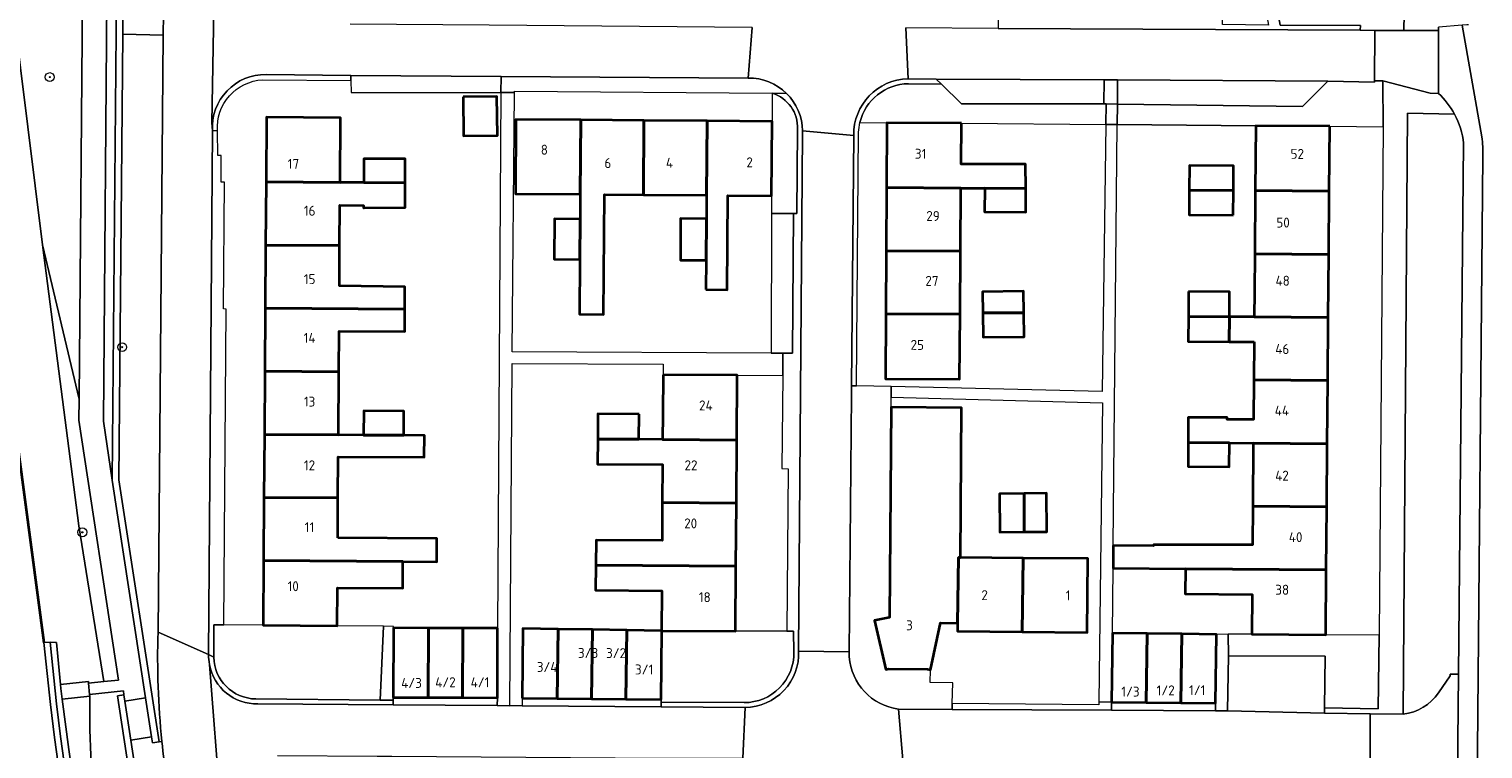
# Model space of a CAD drawing. Extents: x 151587 to 155483, y 462503 to 464608.
# Tile 211 of 236: x 154312 to 154443, y 463933 to 463998. Entities that reach past the tile are written whole.
import ezdxf
from ezdxf.enums import TextEntityAlignment as Align

# ---------------------------------------------------------------- set-up
doc = ezdxf.new("R2010")
doc.units = 0
doc.header["$LTSCALE"] = 0.5
doc.layers.get('0').update_dxf_attribs({"linetype": 'CONTINUOUS'})
for name, color, linetype, lineweight in [('B-RO-GK-BESCHOEIING-G', 251, 'GK-BESCHOEIING', 35), ('B-RO-GR-BEPLANTING_CULTUUR_BODEMBEDEKKER-GV', 251, 'CONTINUOUS', 18), ('B-RO-GR-BOOM-S', 96, 'CONTINUOUS', 25), ('B-RO-GR-GROENVOORZIENING-GV', 251, 'CONTINUOUS', 18), ('B-RO-IE-TERREINAFSCHEIDING_KUNSTMATIG_HEKWERK-G', 251, 'IE-TERREINAFSCHEIDING-KUNSTMATIG', 18), ('B-RO-IE-TERREINAFSCHEIDING_KUNSTMATIG_MUUR-GV', 251, 'CONTINUOUS', 18), ('B-RO-OG-BEBOUWING-GV', 6, 'CONTINUOUS', 35), ('B-RO-OG-BEBOUWING-T18', 1, 'CONTINUOUS', 18), ('B-RO-OG-TERREIN_CULTUURSCHEIDING-GV', 251, 'CONTINUOUS', 18), ('B-RO-OG-WATER-GV', 251, 'CONTINUOUS', 18), ('B-RO-OG-WATER_SLOOT-GV', 251, 'CONTINUOUS', 18), ('B-RO-VH-VERHARDING_ASFALT-GV', 251, 'CONTINUOUS', 18), ('B-RO-VH-VERHARDING_BETON-GV', 251, 'CONTINUOUS', 18), ('B-RO-VH-VERHARDING_BETONSTRAATSTEEN-GV', 251, 'CONTINUOUS', 18), ('B-RO-VH-VERHARDING_STRAATBAKSTEEN-GV', 251, 'CONTINUOUS', 18), ('B-RO-VH-VERHARDING_TEGEL-GV', 251, 'CONTINUOUS', 18)]:
    doc.layers.add(name, color=color, linetype=linetype, lineweight=lineweight)
doc.styles.add('NLCS-ISO-M200-T18', font='NLCS-ISO.ttf', dxfattribs={"height": 0.36})
doc.linetypes.add('GK-BESCHOEIING', pattern='A,30,-5,[1,NLCS.SHX,S=1,R=0,X=0,Y=0],-5', length=40)
doc.linetypes.add('IE-TERREINAFSCHEIDING-KUNSTMATIG', pattern='A,4,[82,NLCS.SHX,S=0.75,R=90,X=0,Y=0],4,-2', length=10)

# ---------------------------------------------------------------- blocks, each defined once
blk = doc.blocks.new('SGR-BOOM_01-SO')
at = {"linetype": 'ByBlock', "lineweight": 18}
h = blk.add_hatch(color=0, dxfattribs=at)
h.dxf.hatch_style = 1
edge = h.paths.add_edge_path()
edge.add_arc((0, 0), 0.25, 0, 360)
at = {"color": 0, "linetype": 'ByBlock', "lineweight": 18}
for radius in [2, 0.25]:
    blk.add_circle((0, 0), radius, dxfattribs=at)

msp = doc.modelspace()

# ---------------------------------------------------------------- linework, layer by layer
at = {"layer": 'B-RO-GK-BESCHOEIING-G', "flags": 128}
msp.add_lwpolyline([(154306.103, 464000), (154308.777, 463977.539), (154313.439, 463942.638)], dxfattribs=at)
at = {"layer": 'B-RO-GR-BEPLANTING_CULTUUR_BODEMBEDEKKER-GV', "flags": 128}
for points in [[(154433.633, 463997.938), (154436.253, 463997.935), (154436.408, 464005.338), (154429.797, 464005.443), (154429.62, 464004.167), (154428.828, 464003.296), (154424.205, 464003.27), (154425.078, 463998.416), (154432.315, 463998.38), (154432.313, 463997.945)], [(154319.163, 464004.569), (154318.806, 463962.645), (154319.606, 463957.308), (154320.015, 464004.555)], [(154422.865, 463989.323), (154429.55, 463989.271), (154434.377, 463989.233), (154434.345, 463993.384), (154433.6, 463993.388), (154433.6, 463993.271), (154429.393, 463993.336), (154427.09, 463991.072), (154410.388, 463991.281), (154410.342, 463989.421)], [(154420.397, 463941.453), (154429.141, 463941.401), (154429.084, 463936.734), (154433.918, 463936.653), (154434.001, 463943.301), (154429.191, 463943.341), (154422.509, 463943.397), (154420.389, 463943.389)]]:
    msp.add_lwpolyline(points, close=True, dxfattribs=at)
for points in [[(154320.555, 463997.6), (154320.206, 463957.351), (154323.835, 463933.693), (154324.097, 463933.714)], [(154323.747, 463943.595), (154324.211, 463997.505), (154320.555, 463997.6)], [(154389.552, 463989.595), (154396.294, 463989.54), (154409.338, 463989.433), (154409.363, 463991.292), (154409.163, 463991.294), (154396.297, 463991.293), (154394.478, 463993.084), (154391.511, 463993.119)], [(154379.205, 463992.254), (154379.187, 463989.713), (154379.14, 463982.987), (154379.129, 463981.41), (154381.121, 463981.396), (154381.421, 463981.394), (154381.489, 463989.015)], [(154387.131, 463989.614), (154389.552, 463989.595)], [(154344.099, 463944.111), (154339.918, 463944.149), (154333.236, 463944.211), (154329.687, 463944.244), (154328.77, 463944.253), (154328.772, 463941.314)], [(154332.564, 463937.55), (154343.802, 463937.444), (154344.099, 463944.111)], [(154381.164, 463941.769), (154381.125, 463943.66), (154380.525, 463943.663), (154375.881, 463943.685), (154369.237, 463943.717), (154369.181, 463937.492), (154369.179, 463937.275), (154376.667, 463937.224)]]:
    msp.add_lwpolyline(points, dxfattribs=at)
at = {"layer": 'B-RO-GR-BEPLANTING_CULTUUR_BODEMBEDEKKER-GV'}
for points in [[(154391.511, 463993.119, 0.3432907), (154387.131, 463989.614)], [(154381.489, 463989.015, 0.3452607), (154379.205, 463992.254)], [(154324.097, 463933.714, -0.0346151), (154323.747, 463943.595)], [(154376.667, 463937.224, 0.4211445), (154381.164, 463941.769)], [(154328.772, 463941.314, 0.4012709), (154332.564, 463937.55)]]:
    msp.add_lwpolyline(points, format="xyb", dxfattribs=at)
at = {"layer": 'B-RO-GR-GROENVOORZIENING-GV', "flags": 128}
msp.add_lwpolyline([(154380.171, 463968.775), (154381.047, 463968.771), (154381.121, 463981.396), (154379.129, 463981.41), (154379.097, 463968.78)], close=True, dxfattribs=at)
at = {"layer": 'B-RO-IE-TERREINAFSCHEIDING_KUNSTMATIG_HEKWERK-G', "flags": 128}
for points in [[(154422.865, 463989.323), (154410.342, 463989.421)], [(154379.14, 463982.987), (154379.129, 463981.41)], [(154379.129, 463981.41), (154381.121, 463981.396)], [(154420.389, 463943.389), (154419.317, 463943.385)], [(154422.509, 463943.397), (154420.389, 463943.389)]]:
    msp.add_lwpolyline(points, dxfattribs=at)
at = {"layer": 'B-RO-IE-TERREINAFSCHEIDING_KUNSTMATIG_MUUR-GV', "flags": 128}
for points in [[(154320.611, 464004.093), (154320.615, 464004.55), (154320.015, 464004.555), (154319.606, 463957.308), (154322.62, 463937.656), (154323.162, 463934.123), (154323.242, 463933.602), (154323.835, 463933.693), (154320.206, 463957.351), (154320.555, 463997.6), (154320.575, 463999.931)], [(154321.292, 463933.821), (154320.756, 463937.347), (154320.667, 463937.935), (154320.083, 463937.846), (154328.811, 463880.465), (154331.806, 463867.848), (154332.38, 463867.984), (154332.349, 463868.116), (154331.594, 463871.297), (154329.391, 463880.578)]]:
    msp.add_lwpolyline(points, close=True, dxfattribs=at)
msp.add_lwpolyline([(154315.738, 463928.316), (154314.924, 463934.151), (154314.581, 463937.102), (154314.58, 463937.107), (154313.987, 463942.69), (154313.439, 463942.638), (154314.034, 463937.043), (154314.379, 463934.081), (154315.193, 463928.237)], dxfattribs=at)
at = {"layer": 'B-RO-OG-BEBOUWING-GV', "flags": 128}
for points in [[(154351.308, 463991.946), (154351.321, 463988.405), (154354.388, 463988.432), (154354.335, 463991.972)], [(154333.494, 463984.246), (154340.178, 463984.203), (154340.216, 463990.034), (154333.532, 463990.082)], [(154361.875, 463983.133), (154361.925, 463989.841), (154356.063, 463989.885), (154356.013, 463983.183)], [(154367.575, 463983.085), (154367.625, 463989.799), (154361.925, 463989.841), (154361.875, 463983.133), (154361.858, 463980.895), (154361.831, 463977.246), (154361.794, 463972.301), (154363.969, 463972.285), (154364.05, 463983.115)], [(154367.625, 463989.799), (154367.575, 463983.085), (154373.274, 463983.037), (154373.325, 463989.756)], [(154373.211, 463974.528), (154375.141, 463974.513), (154375.204, 463983.02), (154379.14, 463982.987), (154379.187, 463989.713), (154373.325, 463989.756), (154373.274, 463983.037), (154373.259, 463980.927), (154373.231, 463977.175)], [(154396.294, 463989.54), (154389.552, 463989.595), (154389.522, 463983.731), (154396.253, 463983.696), (154398.398, 463983.686), (154402.099, 463983.667), (154402.088, 463985.837), (154396.268, 463985.853)], [(154429.55, 463989.271), (154422.865, 463989.323), (154422.82, 463983.458), (154429.504, 463983.405)], [(154346.063, 463984.166), (154346.064, 463986.325), (154342.334, 463986.326), (154342.32, 463984.19)], [(154420.851, 463983.473), (154420.868, 463985.7), (154416.879, 463985.731), (154416.862, 463983.504)], [(154340.178, 463984.203), (154333.494, 463984.246), (154333.457, 463978.547), (154340.141, 463978.504), (154340.164, 463982.138), (154342.306, 463982.112), (154342.305, 463981.92), (154342.36, 463981.92), (154346.036, 463981.947), (154346.048, 463981.947), (154346.063, 463984.166), (154342.32, 463984.19)], [(154389.493, 463978.031), (154396.213, 463977.997), (154396.253, 463983.696), (154389.522, 463983.731)], [(154398.398, 463983.686), (154398.387, 463981.534), (154402.109, 463981.509), (154402.099, 463983.667)], [(154420.833, 463981.246), (154420.851, 463983.473), (154416.862, 463983.504), (154416.844, 463981.277)], [(154422.82, 463983.458), (154422.775, 463977.758), (154429.46, 463977.705), (154429.504, 463983.405)], [(154361.858, 463980.895), (154359.536, 463980.912), (154359.509, 463977.263), (154361.831, 463977.246)], [(154373.259, 463980.927), (154370.937, 463980.944), (154370.909, 463977.193), (154373.231, 463977.175)], [(154333.421, 463972.847), (154346.033, 463972.765), (154346.022, 463974.783), (154340.117, 463974.856), (154340.141, 463978.504), (154333.457, 463978.547)], [(154396.173, 463972.297), (154396.213, 463977.997), (154389.493, 463978.031), (154389.464, 463972.331)], [(154422.775, 463977.758), (154422.749, 463974.318), (154422.732, 463972.058), (154429.415, 463972.006), (154429.46, 463977.705)], [(154401.927, 463972.423), (154401.904, 463974.367), (154398.199, 463974.323), (154398.222, 463972.423)], [(154416.81, 463974.364), (154416.792, 463972.104), (154420.492, 463972.075), (154420.51, 463974.335)], [(154346.033, 463972.765), (154333.421, 463972.847), (154333.384, 463967.147), (154340.067, 463967.104), (154340.091, 463970.778), (154346.021, 463970.741)], [(154389.464, 463972.331), (154389.435, 463966.467), (154396.131, 463966.419), (154396.173, 463972.297)], [(154401.927, 463972.423), (154398.222, 463972.423), (154398.248, 463970.224), (154401.953, 463970.268)], [(154416.792, 463972.104), (154416.774, 463969.844), (154420.475, 463969.815), (154420.492, 463972.075)], [(154422.714, 463969.798), (154422.687, 463966.358), (154429.37, 463966.306), (154429.415, 463972.006), (154422.732, 463972.058), (154420.492, 463972.075), (154420.475, 463969.815)], [(154333.347, 463961.447), (154340.03, 463961.404), (154340.067, 463967.104), (154333.384, 463967.147)], [(154369.349, 463966.838), (154369.326, 463963.253), (154369.31, 463960.986), (154376.006, 463960.937), (154376.049, 463966.79)], [(154422.687, 463966.358), (154422.659, 463962.78), (154420.274, 463962.799), (154420.274, 463962.961), (154416.761, 463962.962), (154416.76, 463960.704), (154420.49, 463960.675), (154422.643, 463960.658), (154429.326, 463960.606), (154429.37, 463966.306)], [(154345.927, 463961.366), (154345.941, 463963.54), (154342.318, 463963.563), (154342.291, 463961.389)], [(154367.188, 463963.268), (154363.465, 463963.295), (154363.448, 463961.028), (154367.172, 463961.001)], [(154396.2, 463950.321), (154396.298, 463963.857), (154389.937, 463963.903), (154389.798, 463944.906), (154388.427, 463944.628), (154389.478, 463940.199), (154389.739, 463940.265), (154393.229, 463940.234), (154393.491, 463940.171), (154394.416, 463944.425), (154395.951, 463944.409), (154396.015, 463950.323)], [(154333.347, 463961.447), (154333.311, 463955.747), (154339.993, 463955.704), (154340.017, 463959.428), (154347.778, 463959.378), (154347.791, 463961.354), (154345.927, 463961.366), (154342.291, 463961.389), (154340.03, 463961.404)], [(154375.965, 463955.237), (154376.006, 463960.937), (154369.31, 463960.986), (154367.172, 463961.001), (154363.448, 463961.028), (154363.432, 463958.761), (154369.297, 463958.719), (154369.275, 463955.286)], [(154420.49, 463960.675), (154416.76, 463960.704), (154416.76, 463958.557), (154420.463, 463958.529)], [(154422.643, 463960.658), (154422.598, 463954.958), (154429.281, 463954.906), (154429.326, 463960.606)], [(154339.97, 463952.112), (154339.993, 463955.704), (154333.311, 463955.747), (154333.274, 463950.047), (154345.853, 463949.966), (154348.911, 463949.946), (154348.924, 463952.054)], [(154363.278, 463949.629), (154375.923, 463949.537), (154375.965, 463955.237), (154369.275, 463955.286), (154369.253, 463951.853), (154363.295, 463951.896)], [(154401.959, 463956.107), (154399.73, 463956.091), (154399.756, 463952.614), (154401.953, 463952.63)], [(154401.953, 463952.63), (154403.993, 463952.644), (154403.967, 463956.122), (154401.959, 463956.107)], [(154410.004, 463951.41), (154409.986, 463949.357), (154416.524, 463949.306), (154429.237, 463949.206), (154429.281, 463954.906), (154422.598, 463954.958), (154422.571, 463951.484), (154413.628, 463951.456), (154413.627, 463951.378)], [(154333.274, 463950.047), (154333.236, 463944.211), (154339.918, 463944.149), (154339.947, 463947.573), (154345.852, 463947.57), (154345.853, 463949.966)], [(154369.237, 463943.717), (154375.881, 463943.685), (154375.923, 463949.537), (154363.278, 463949.629), (154363.262, 463947.362), (154369.224, 463947.324), (154369.201, 463943.717)], [(154395.951, 463944.409), (154395.943, 463943.666), (154401.789, 463943.602), (154401.861, 463950.278), (154396.2, 463950.321), (154396.015, 463950.323)], [(154401.789, 463943.602), (154407.634, 463943.538), (154407.707, 463950.234), (154401.861, 463950.278)], [(154416.524, 463949.306), (154416.507, 463947.031), (154422.536, 463946.985), (154422.509, 463943.397), (154429.191, 463943.341), (154429.237, 463949.206)], [(154344.977, 463937.695), (154348.132, 463937.683), (154348.156, 463943.958), (154345.001, 463943.97)], [(154351.232, 463937.672), (154351.256, 463943.947), (154348.156, 463943.958), (154348.132, 463937.683)], [(154354.411, 463943.935), (154351.256, 463943.947), (154351.232, 463937.672), (154354.387, 463937.66)], [(154356.615, 463937.627), (154359.798, 463937.593), (154359.866, 463943.858), (154356.682, 463943.906)], [(154359.866, 463943.858), (154359.798, 463937.593), (154362.898, 463937.559), (154362.966, 463943.811)], [(154366.065, 463943.764), (154362.966, 463943.811), (154362.898, 463937.559), (154365.998, 463937.526)], [(154369.181, 463937.492), (154369.237, 463943.717), (154369.201, 463943.717), (154366.065, 463943.764), (154365.998, 463937.526)], [(154409.856, 463937.275), (154412.984, 463937.235), (154413.062, 463943.463), (154409.934, 463943.502)], [(154412.984, 463937.235), (154416.111, 463937.196), (154416.189, 463943.424), (154413.062, 463943.463)], [(154416.189, 463943.424), (154416.111, 463937.196), (154419.239, 463937.157), (154419.317, 463943.385)]]:
    msp.add_lwpolyline(points, close=True, dxfattribs=at)
at = {"layer": 'B-RO-OG-TERREIN_CULTUURSCHEIDING-GV', "flags": 128}
for points in [[(154314.597, 464063.142), (154310.355, 464054.701), (154308.273, 464044.602), (154306.661, 464035.036), (154306.641, 464032.153), (154310.623, 464000.125), (154310.639, 464000), (154310.655, 463999.875), (154313.304, 463978.571), (154316.621, 463964.619), (154316.953, 464004.587), (154317.429, 464062.066)], [(154440.816, 463990.371), (154436.573, 463990.464), (154436.197, 463936.191)], [(154439.36, 463938.098), (154440.416, 463939.653), (154440.417, 463939.793), (154441.181, 463939.787), (154441.636, 463987.733)], [(154330.411, 463867.154), (154331.449, 463867.386), (154331.358, 463867.745), (154331.806, 463867.848), (154328.811, 463880.465), (154320.083, 463937.846), (154320.667, 463937.935), (154320.625, 463938.271), (154317.564, 463937.953), (154317.579, 463937.804)]]:
    msp.add_lwpolyline(points, dxfattribs=at)
at = {"layer": 'B-RO-OG-TERREIN_CULTUURSCHEIDING-GV'}
for points in [[(154441.636, 463987.733, 0.0970888), (154440.816, 463990.371)], [(154317.579, 463937.804, 0.0333013), (154318.234, 463925.642)], [(154436.197, 463936.191, 0.2204684), (154439.36, 463938.098)]]:
    msp.add_lwpolyline(points, format="xyb", dxfattribs=at)
at = {"layer": 'B-RO-OG-TERREIN_CULTUURSCHEIDING-GV', "flags": 128}
msp.add_lwpolyline([(154313.304, 463978.571), (154316.584, 463953.194), (154318.837, 463939.116), (154320.16, 463939.259), (154316.605, 463962.732), (154316.621, 463964.619)], close=True, dxfattribs=at)
at = {"layer": 'B-RO-OG-WATER-GV', "flags": 128}
msp.add_lwpolyline([(154349.053, 463832.8), (154345.81, 463835.453), (154340.366, 463841.629), (154331.151, 463855.413), (154325.311, 463874.478), (154322.121, 463887.723), (154320.916, 463893.604), (154320.057, 463897.801), (154319.712, 463899.806), (154317.822, 463911.308), (154317.077, 463916.021), (154316.558, 463919.111), (154315.193, 463928.237), (154314.379, 463934.081), (154314.034, 463937.043), (154313.439, 463942.638), (154308.777, 463977.539), (154306.103, 464000)], dxfattribs=at)
at = {"layer": 'B-RO-OG-WATER_SLOOT-GV', "flags": 128}
for points in [[(154306.103, 464000), (154308.777, 463977.539), (154313.439, 463942.638), (154313.987, 463942.69), (154314.561, 463942.657), (154314.922, 463938.844), (154317.454, 463939.116), (154317.47, 463938.967), (154318.837, 463939.116), (154316.584, 463953.194), (154313.304, 463978.571), (154310.655, 463999.875)], [(154317.579, 463937.804), (154315.082, 463937.545), (154315.694, 463932.973), (154316.385, 463928.163), (154317.744, 463919.443), (154320.235, 463903.762), (154321.434, 463896.764), (154324.315, 463882.601), (154324.639, 463881.325), (154325.985, 463876.028), (154326.269, 463875.06), (154326.282, 463875.065), (154328.814, 463866.798), (154330.411, 463867.154)]]:
    msp.add_lwpolyline(points, dxfattribs=at)
at = {"layer": 'B-RO-OG-WATER_SLOOT-GV'}
msp.add_lwpolyline([(154318.234, 463925.642, -0.0333013), (154317.579, 463937.804)], format="xyb", dxfattribs=at)
at = {"layer": 'B-RO-VH-VERHARDING_ASFALT-GV', "flags": 128}
for points in [[(154324.578, 464062.738), (154324.225, 463999.378), (154324.211, 463997.505), (154323.747, 463943.595), (154328.313, 463941.555), (154328.656, 463988.883), (154328.608, 463989.575), (154328.828, 464003.296), (154329.011, 464029.74), (154329.013, 464030.805), (154329.174, 464049.6), (154329.215, 464062.726)], [(154394.015, 463993.54), (154409.184, 463993.461), (154410.375, 463993.47), (154429.393, 463993.336), (154433.6, 463993.271), (154433.6, 463993.388), (154433.633, 463997.938), (154432.313, 463997.945), (154399.603, 463998.117), (154391.285, 463998.161), (154391.479, 463993.571)], [(154419.23, 463936.473), (154409.847, 463936.528), (154395.448, 463936.611), (154390.601, 463936.64), (154391.013, 463932.052), (154392.789, 463932.037), (154410.178, 463931.893), (154419.169, 463931.812), (154433.193, 463931.662), (154433.202, 463936.216), (154429.079, 463936.268), (154420.324, 463936.467)]]:
    msp.add_lwpolyline(points, close=True, dxfattribs=at)
for points in [[(154328.828, 464003.296), (154328.608, 463989.575), (154328.656, 463988.883)], [(154333.502, 463993.94), (154341.157, 463993.849), (154354.72, 463993.764), (154377.035, 463993.623), (154377.399, 463998.204), (154353.633, 463998.397), (154341.1, 463998.498)], [(154377.399, 463998.204), (154377.035, 463993.623)], [(154443.276, 463988.316), (154441.503, 463998.4), (154439.375, 463998.237), (154439.383, 463997.929), (154439.359, 463992.245)], [(154442.083, 463998.442), (154441.926, 463998.433), (154441.503, 463998.4), (154443.276, 463988.316)], [(154391.479, 463993.571), (154391.285, 463998.161)], [(154381.944, 463988.627), (154381.593, 463941.872), (154386.167, 463941.792), (154386.37, 463964.975), (154386.377, 463965.838), (154386.562, 463988.447)], [(154386.562, 463988.447), (154381.947, 463988.86)], [(154381.947, 463988.86), (154386.562, 463988.447)], [(154441.636, 463987.733), (154441.181, 463939.787), (154441.045, 463927.67), (154440.977, 463913.258), (154440.972, 463910.72)], [(154443.377, 463986.576), (154442.366, 463872.646), (154441.799, 463824.578), (154441.466, 463818.543), (154441.015, 463812.459)], [(154441.015, 463812.459), (154441.466, 463818.543), (154441.799, 463824.578), (154442.366, 463872.646), (154443.377, 463986.576)], [(154328.313, 463941.555), (154323.747, 463943.595)], [(154386.163, 463941.359), (154386.167, 463941.792), (154381.593, 463941.872)], [(154328.382, 463940.673), (154329.373, 463927.901), (154329.531, 463927.115)], [(154336.682, 463880.425), (154329.531, 463927.115), (154329.373, 463927.901), (154328.382, 463940.673)], [(154354.382, 463936.951), (154344.973, 463937.018), (154332.769, 463937.106)], [(154334.543, 463932.445), (154343.531, 463932.397), (154344.859, 463932.39), (154369.055, 463932.188), (154376.56, 463932.194), (154376.767, 463936.789), (154369.176, 463936.844), (154356.61, 463936.935), (154355.519, 463936.942), (154354.382, 463936.951)], [(154376.767, 463936.789), (154376.56, 463932.194)], [(154391.013, 463932.052), (154390.601, 463936.64)]]:
    msp.add_lwpolyline(points, dxfattribs=at)
at = {"layer": 'B-RO-VH-VERHARDING_ASFALT-GV'}
for points in [[(154328.656, 463988.883, -0.4381512), (154333.502, 463993.94)], [(154377.035, 463993.623, -0.2007665), (154380.499, 463992.244)], [(154386.562, 463988.447, -0.4094178), (154391.479, 463993.571)], [(154380.499, 463992.244, -0.1979168), (154381.947, 463988.86)], [(154439.359, 463992.245, -0.0837613), (154440.816, 463990.371)], [(154440.816, 463990.371, -0.0970888), (154441.636, 463987.733)], [(154381.947, 463988.86, -0.0128184), (154381.944, 463988.627)], [(154443.276, 463988.316, -0.0499651), (154443.377, 463986.576)], [(154443.377, 463986.576, 0.0499651), (154443.276, 463988.316)], [(154323.747, 463943.595, 0.0346151), (154324.097, 463933.714)], [(154381.593, 463941.872, -0.4237564), (154376.767, 463936.789)], [(154328.382, 463940.673, -0.0510627), (154328.313, 463941.555)], [(154332.769, 463937.106, -0.3701089), (154328.382, 463940.673)], [(154390.601, 463936.64, -0.3554695), (154386.163, 463941.359)], [(154324.097, 463933.714, 0.0098077), (154324.956, 463926.684)]]:
    msp.add_lwpolyline(points, format="xyb", dxfattribs=at)
at = {"layer": 'B-RO-VH-VERHARDING_BETON-GV', "flags": 128}
for points in [[(154344.977, 463937.695), (154345.001, 463943.97), (154345.002, 463944.102), (154344.099, 463944.111), (154343.802, 463937.444), (154344.976, 463937.433)], [(154314.922, 463938.844), (154314.956, 463938.487), (154315.082, 463937.545), (154317.579, 463937.804), (154317.564, 463937.953), (154317.47, 463938.967), (154317.454, 463939.116)]]:
    msp.add_lwpolyline(points, close=True, dxfattribs=at)
for points in [[(154313.987, 463942.69), (154314.58, 463937.107), (154314.581, 463937.102), (154314.924, 463934.151), (154315.738, 463928.316), (154317.101, 463919.197), (154317.62, 463916.11), (154318.365, 463911.395), (154320.255, 463899.897), (154320.598, 463897.903), (154321.455, 463893.714), (154322.658, 463887.843), (154325.832, 463874.665), (154331.653, 463855.651), (154340.803, 463841.965), (154346.193, 463835.85), (154349.401, 463833.226)], [(154349.729, 463833.642), (154349.75, 463833.651), (154346.576, 463836.248), (154341.24, 463842.301), (154332.155, 463855.89), (154329.197, 463865.546), (154328.814, 463866.798), (154326.282, 463875.065), (154326.269, 463875.06), (154325.985, 463876.028), (154324.639, 463881.325), (154324.315, 463882.601), (154321.434, 463896.764), (154320.235, 463903.762), (154317.744, 463919.443), (154316.385, 463928.163), (154315.694, 463932.973), (154315.082, 463937.545), (154314.956, 463938.487), (154314.922, 463938.844), (154314.561, 463942.657), (154313.987, 463942.69)]]:
    msp.add_lwpolyline(points, dxfattribs=at)
at = {"layer": 'B-RO-VH-VERHARDING_BETONSTRAATSTEEN-GV', "flags": 128}
for points in [[(154354.711, 463992.327), (154354.72, 463993.764), (154341.157, 463993.849), (154341.163, 463993.397), (154341.178, 463992.336)], [(154409.184, 463993.461), (154394.015, 463993.54), (154394.478, 463993.084), (154396.297, 463991.293), (154409.163, 463991.294)], [(154429.393, 463993.336), (154410.375, 463993.47), (154410.388, 463991.281), (154427.09, 463991.072)], [(154429.084, 463936.734), (154429.141, 463941.401), (154420.397, 463941.453), (154420.324, 463936.467), (154429.079, 463936.268)], [(154344.973, 463937.018), (154354.382, 463936.951), (154354.387, 463937.66), (154351.232, 463937.672), (154348.132, 463937.683), (154344.977, 463937.695), (154344.976, 463937.433)], [(154369.176, 463936.844), (154369.179, 463937.275), (154369.181, 463937.492), (154365.998, 463937.526), (154362.898, 463937.559), (154359.798, 463937.593), (154356.615, 463937.627), (154356.61, 463936.935)], [(154409.847, 463936.528), (154419.23, 463936.473), (154419.239, 463937.157), (154416.111, 463937.196), (154412.984, 463937.235), (154409.856, 463937.275)]]:
    msp.add_lwpolyline(points, close=True, dxfattribs=at)
at = {"layer": 'B-RO-VH-VERHARDING_STRAATBAKSTEEN-GV', "flags": 128}
for points in [[(154409.363, 463991.292), (154410.388, 463991.281), (154410.375, 463993.47), (154409.184, 463993.461), (154409.163, 463991.294)], [(154322.62, 463937.656), (154320.756, 463937.347), (154321.292, 463933.821), (154323.162, 463934.123)]]:
    msp.add_lwpolyline(points, close=True, dxfattribs=at)
at = {"layer": 'B-RO-VH-VERHARDING_TEGEL-GV', "flags": 128}
for points in [[(154422.754, 464005.521), (154423.157, 464003.254), (154424.017, 463998.417), (154419.87, 463998.464), (154419.873, 463999.133), (154410.958, 463999.169), (154412.003, 464003.554), (154412.484, 464005.568), (154411.44, 464005.561), (154411.039, 464003.875), (154409.92, 463999.173), (154399.61, 463999.234), (154399.603, 463998.117), (154432.313, 463997.945), (154432.315, 463998.38), (154425.078, 463998.416), (154424.205, 464003.27), (154423.798, 464005.537)], [(154316.621, 463964.619), (154316.605, 463962.732), (154320.16, 463939.259), (154318.837, 463939.116), (154317.47, 463938.967), (154317.564, 463937.953), (154320.625, 463938.271), (154320.667, 463937.935), (154320.756, 463937.347), (154322.62, 463937.656), (154319.606, 463957.308), (154318.806, 463962.645), (154319.163, 464004.569), (154316.953, 464004.587)], [(154323.625, 463999.396), (154322.231, 463999.438), (154321.641, 463999.443), (154321.645, 463999.927), (154320.575, 463999.931), (154320.555, 463997.6), (154324.211, 463997.505), (154324.225, 463999.378)], [(154436.253, 463997.935), (154433.633, 463997.938), (154433.6, 463993.388), (154434.345, 463993.384), (154438.607, 463992.272), (154439.359, 463992.245), (154439.383, 463997.929)], [(154354.382, 463936.951), (154355.519, 463936.942), (154355.727, 463967.844), (154369.356, 463967.79), (154369.349, 463966.838), (154376.049, 463966.79), (154380.149, 463966.76), (154380.171, 463968.775), (154379.097, 463968.78), (154355.714, 463968.888), (154355.927, 463992.326), (154354.711, 463992.327), (154354.411, 463943.935), (154354.387, 463937.66)], [(154409.363, 463991.292), (154409.338, 463989.433), (154410.342, 463989.421), (154410.388, 463991.281)], [(154409.338, 463989.433), (154409.013, 463965.329), (154389.95, 463965.757), (154389.943, 463964.794), (154409.027, 463964.306), (154408.699, 463937.289), (154409.856, 463937.275), (154409.934, 463943.502), (154409.986, 463949.357), (154410.004, 463951.41), (154410.342, 463989.421)], [(154328.313, 463941.555), (154328.772, 463941.314), (154328.77, 463944.253), (154329.687, 463944.244), (154329.884, 463972.77), (154329.644, 463972.772), (154329.738, 463984.216), (154329.438, 463984.218), (154329.43, 463986.63), (154329.13, 463986.629), (154329.109, 463988.863), (154328.656, 463988.883)], [(154420.397, 463941.453), (154420.389, 463943.389), (154419.317, 463943.385), (154419.239, 463937.157), (154419.23, 463936.473), (154420.324, 463936.467)], [(154409.856, 463937.275), (154408.699, 463937.289), (154408.696, 463937.025), (154395.46, 463937.146), (154395.448, 463936.611), (154409.847, 463936.528)]]:
    msp.add_lwpolyline(points, close=True, dxfattribs=at)
for points in [[(154436.408, 464005.338), (154436.253, 463997.935), (154439.383, 463997.929), (154439.375, 463998.237)], [(154333.182, 463993.471), (154341.163, 463993.397), (154341.157, 463993.849), (154333.502, 463993.94)], [(154354.72, 463993.764), (154354.711, 463992.327), (154355.927, 463992.326), (154355.928, 463992.446), (154379.205, 463992.254), (154380.499, 463992.244)], [(154377.035, 463993.623), (154354.72, 463993.764)], [(154391.511, 463993.119), (154394.478, 463993.084), (154394.015, 463993.54), (154391.479, 463993.571)], [(154439.359, 463992.245), (154438.607, 463992.272), (154434.345, 463993.384), (154434.377, 463989.233)], [(154380.499, 463992.244), (154379.205, 463992.254)], [(154434.377, 463989.233), (154434.001, 463943.301), (154433.918, 463936.653), (154429.084, 463936.734), (154429.079, 463936.268), (154433.202, 463936.216), (154436.197, 463936.191), (154436.573, 463990.464), (154440.816, 463990.371)], [(154381.489, 463989.015), (154381.421, 463981.394), (154381.121, 463981.396), (154381.047, 463968.771), (154380.171, 463968.775), (154380.149, 463966.76), (154380.059, 463958.35), (154380.658, 463958.343), (154380.525, 463943.663)], [(154328.656, 463988.883), (154329.109, 463988.863)], [(154381.593, 463941.872), (154381.944, 463988.627)], [(154386.377, 463965.838), (154386.818, 463965.828), (154387.01, 463988.73)], [(154386.562, 463988.447), (154386.377, 463965.838)], [(154390.601, 463936.64), (154395.448, 463936.611), (154395.46, 463937.146), (154395.503, 463939.017), (154393.483, 463939.031), (154393.491, 463940.171), (154393.229, 463940.234), (154389.739, 463940.265), (154389.478, 463940.199), (154388.427, 463944.628), (154389.798, 463944.906), (154389.937, 463963.903), (154389.943, 463964.794), (154389.95, 463965.757), (154386.818, 463965.828), (154386.377, 463965.838), (154386.37, 463964.975), (154386.167, 463941.792)], [(154380.525, 463943.663), (154381.125, 463943.66), (154381.164, 463941.769)], [(154386.167, 463941.792), (154386.163, 463941.359)], [(154328.772, 463941.314), (154328.313, 463941.555)], [(154440.172, 463927.705), (154441.045, 463927.67), (154441.181, 463939.787), (154440.417, 463939.793), (154440.416, 463939.653), (154439.36, 463938.098)], [(154344.973, 463937.018), (154344.976, 463937.433), (154343.802, 463937.444), (154332.564, 463937.55)], [(154332.769, 463937.106), (154344.973, 463937.018)], [(154376.667, 463937.224), (154369.179, 463937.275), (154369.176, 463936.844), (154376.767, 463936.789)], [(154436.197, 463936.191), (154433.202, 463936.216), (154433.193, 463931.662), (154436.148, 463931.601)], [(154324.097, 463933.714), (154323.835, 463933.693), (154323.242, 463933.602), (154323.162, 463934.123), (154321.292, 463933.821), (154329.391, 463880.578), (154331.594, 463871.297), (154332.697, 463871.562), (154332.628, 463871.856), (154333.207, 463871.993)]]:
    msp.add_lwpolyline(points, dxfattribs=at)
at = {"layer": 'B-RO-VH-VERHARDING_TEGEL-GV'}
for points in [[(154333.502, 463993.94, 0.4381512), (154328.656, 463988.883)], [(154329.109, 463988.863, -0.4173462), (154333.182, 463993.471)], [(154380.499, 463992.244, 0.2007665), (154377.035, 463993.623)], [(154391.479, 463993.571, 0.4094178), (154386.562, 463988.447)], [(154387.131, 463989.614, -0.3432907), (154391.511, 463993.119)], [(154379.205, 463992.254, -0.3452607), (154381.489, 463989.015)], [(154381.947, 463988.86, 0.1979168), (154380.499, 463992.244)], [(154440.816, 463990.371, 0.0837613), (154439.359, 463992.245)], [(154387.01, 463988.73, -0.0486599), (154387.131, 463989.614)], [(154381.944, 463988.627, 0.0128184), (154381.947, 463988.86)], [(154381.164, 463941.769, -0.4211445), (154376.667, 463937.224)], [(154376.767, 463936.789, 0.4237564), (154381.593, 463941.872)], [(154328.313, 463941.555, 0.0510627), (154328.382, 463940.673)], [(154328.382, 463940.673, 0.3701089), (154332.769, 463937.106)], [(154332.564, 463937.55, -0.4012709), (154328.772, 463941.314)], [(154386.163, 463941.359, 0.3554695), (154390.601, 463936.64)], [(154439.36, 463938.098, -0.2204684), (154436.197, 463936.191)], [(154324.956, 463926.684, -0.0098077), (154324.097, 463933.714)]]:
    msp.add_lwpolyline(points, format="xyb", dxfattribs=at)

# ---------------------------------------------------------------- block references
at = {"layer": 'B-RO-GR-BOOM-S', "xscale": 0.2, "yscale": 0.2, "zscale": 0.2}
for p in [(154313.963, 463993.716), (154320.508, 463969.323), (154316.902, 463952.604)]:
    msp.add_blockref('SGR-BOOM_01-SO', p, dxfattribs=at)

# ---------------------------------------------------------------- texts
at = {"layer": 'B-RO-OG-BEBOUWING-T18', "style": 'NLCS-ISO-M200-T18'}
for s, rotation, p in [('8', 0.3, (154358.629, 463987.159)), ('6', 0.3, (154364.366, 463985.947)), ('4', 0.3, (154369.926, 463985.976)), ('2', 0.3, (154377.166, 463986.014)), ('31', 359, (154392.603, 463986.787)), ('52', 359.5, (154426.62, 463986.781)), ('16', 359.9, (154337.436, 463981.645)), ('29', 359, (154393.726, 463981.168)), ('50', 359.7, (154425.336, 463980.577)), ('15', 359.9, (154337.432, 463975.469)), ('27', 359, (154393.625, 463975.305)), ('48', 359.7, (154425.303, 463975.325)), ('14', 359.9, (154337.429, 463970.169)), ('25', 359, (154392.305, 463969.528)), ('46', 359.7, (154425.265, 463969.155)), ('13', 359.9, (154337.425, 463964.409)), ('24', 359.7, (154373.213, 463964.06)), ('44', 359.7, (154425.23, 463963.597)), ('12', 359.9, (154337.422, 463958.649)), ('22', 359.7, (154371.873, 463958.655)), ('42', 0.1, (154425.24, 463957.718)), ('11', 359.9, (154337.418, 463953.059)), ('20', 359.7, (154371.842, 463953.405)), ('40', 0.1, (154426.472, 463952.162)), ('18', 359.7, (154373.114, 463946.744)), ('2', 359.9, (154398.39, 463946.927)), ('1', 359.9, (154405.927, 463946.909)), ('38', 0.1, (154425.261, 463947.413)), ('3', 359.6, (154391.597, 463944.206)), ('3/3', 359.7, (154362.578, 463941.708)), ('3/2', 359.7, (154365.107, 463941.695)), ('3/4', 359.7, (154358.88, 463940.44)), ('3/1', 359.7, (154367.64, 463940.21)), ('4/3', 0.3, (154346.633, 463938.994)), ('4/2', 0.6, (154349.696, 463939.057)), ('4/1', 0.3, (154352.822, 463939.057))]:
    msp.add_text(s, height=0.9, rotation=rotation, dxfattribs=at).set_placement(p, align=Align.MIDDLE)
for s, p in [('17', (154335.97, 463985.875)), ('10', (154335.947, 463947.734)), ('1/3', (154411.556, 463938.217)), ('1/2', (154414.736, 463938.324)), ('1/1', (154417.585, 463938.345))]:
    msp.add_text(s, height=0.9, dxfattribs=at).set_placement(p, align=Align.MIDDLE)

doc.saveas('drawing.dxf')
